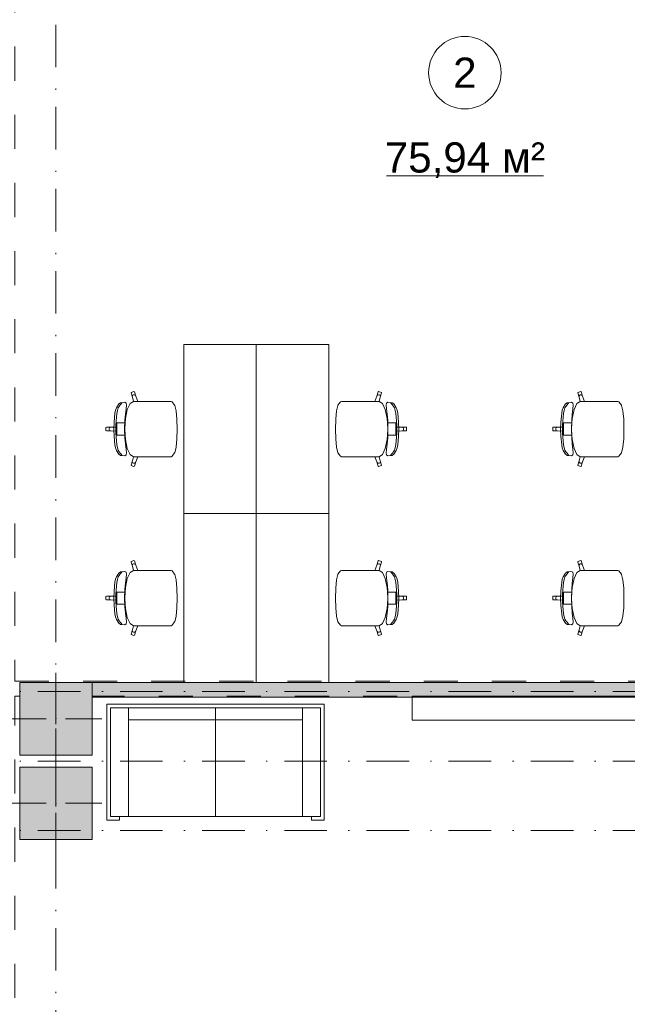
# Model space of a CAD drawing. Header units: millimetres. Extents: x 0 to 1184, y 0 to 836.
# Tile 8 of 241: x 83 to 133, y 339 to 421. Entities that reach past the tile are written whole.
import ezdxf
from ezdxf.xclip import XClip

# ---------------------------------------------------------------- set-up
doc = ezdxf.new("R2010")
doc.units = ezdxf.units.MM
doc.header["$MEASUREMENT"] = 0
doc.header["$XCLIPFRAME"] = 0
doc.linetypes.add('Штриховая', pattern=[5.644444, 2.822222, -2.822222])
doc.linetypes.add('Штрихпунктирная', pattern=[6.702778, 3.527778, -1.763889, 0, -1.411111])
for name, color, linetype in [('Интерьер - Мебель', 7, 'Continuous'), ('Интерьер - Фитостена', 7, 'Continuous'), ('Конструктив - ГКЛ', 7, 'Continuous'), ('Конструктив - Колонны', 7, 'Continuous'), ('Элемент Модели - Зона', 7, 'Continuous'), ('Элемент Модели - Оси', 7, 'Continuous')]:
    doc.layers.add(name, color=color, linetype=linetype)
doc.styles.add('СГЕНЕРИР_СТИЛЬ_3', font='txt')

# ---------------------------------------------------------------- blocks, each defined once
blk = doc.blocks.new('Чертеж_4_4', base_point=(-278.479, 89.564))
at = {"layer": 'Конструктив - ГКЛ', "linetype": 'Continuous', "lineweight": 0, "true_color": 0x000000}
blk.add_hatch(color=18, dxfattribs=at).paths.add_polyline_path([(89.021, 366.064), (89.021, 364.864), (168.471, 364.864), (168.471, 366.064)])
at = {"layer": 'Конструктив - Колонны', "linetype": 'Continuous', "lineweight": 0, "true_color": 0x000000}
for points in [[(83.021, 360.064), (89.021, 360.064), (89.021, 366.064), (83.021, 366.064)], [(83.021, 353.064), (89.021, 353.064), (89.021, 359.064), (83.021, 359.064)]]:
    blk.add_hatch(color=18, dxfattribs=at).paths.add_polyline_path(points)
at = {"layer": 'Интерьер - Мебель', "color": 7, "linetype": 'Continuous', "lineweight": 15}
for p, q in [((92.26, 390.089), (92.241, 390.051)), ((92.241, 390.051), (92.355, 389.697)), ((92.488, 390.164), (92.26, 390.089)), ((92.4, 389.859), (92.364, 389.812)), ((92.451, 389.887), (92.4, 389.859)), ((92.509, 389.894), (92.451, 389.887)), ((92.525, 390.145), (92.488, 390.164)), ((92.565, 389.878), (92.509, 389.894)), ((92.639, 389.791), (92.525, 390.145)), ((92.611, 389.842), (92.565, 389.878)), ((112.599, 389.791), (112.713, 390.145)), ((112.627, 389.842), (112.673, 389.878)), ((112.673, 389.878), (112.729, 389.894)), ((112.713, 390.145), (112.75, 390.164)), ((112.729, 389.894), (112.787, 389.887)), ((112.75, 390.164), (112.978, 390.089)), ((112.787, 389.887), (112.838, 389.859)), ((112.838, 389.859), (112.874, 389.812)), ((112.997, 390.051), (112.883, 389.697)), ((112.978, 390.089), (112.997, 390.051)), ((129.26, 390.089), (129.241, 390.051)), ((129.241, 390.051), (129.355, 389.697)), ((129.488, 390.164), (129.26, 390.089)), ((129.4, 389.859), (129.364, 389.812)), ((129.451, 389.887), (129.4, 389.859)), ((129.509, 389.894), (129.451, 389.887)), ((129.525, 390.145), (129.488, 390.164)), ((129.565, 389.878), (129.509, 389.894)), ((129.639, 389.791), (129.525, 390.145)), ((129.611, 389.842), (129.565, 389.878)), ((91.229, 389.14), (91.029, 388.829)), ((91.361, 389.245), (91.229, 389.14)), ((91.253, 388.944), (91.354, 389.061)), ((91.354, 389.061), (91.416, 389.152)), ((91.722, 389.278), (91.361, 389.245)), ((91.416, 389.152), (91.467, 389.214)), ((91.467, 389.214), (91.493, 389.252)), ((91.838, 389.211), (91.722, 389.278)), ((91.868, 389.039), (91.838, 389.211)), ((91.842, 388.749), (91.868, 389.039)), ((92.173, 389.182), (91.935, 388.685)), ((92.452, 389.356), (92.173, 389.182)), ((92.364, 389.812), (92.348, 389.756)), ((92.348, 389.756), (92.355, 389.697)), ((92.355, 389.697), (92.452, 389.356)), ((92.454, 389.357), (92.452, 389.356)), ((92.452, 389.356), (92.796, 389.357)), ((92.639, 389.791), (92.611, 389.842)), ((92.796, 389.357), (92.639, 389.791)), ((94.887, 389.357), (92.796, 389.357)), ((95.248, 389.357), (94.887, 389.357)), ((95.559, 389.357), (95.248, 389.357)), ((95.645, 389.311), (95.559, 389.357)), ((95.856, 389.043), (95.645, 389.311)), ((95.865, 389.022), (95.856, 389.043)), ((109.373, 389.022), (109.382, 389.043)), ((109.382, 389.043), (109.594, 389.311)), ((109.594, 389.311), (109.68, 389.357)), ((109.68, 389.357), (109.99, 389.357)), ((109.99, 389.357), (110.351, 389.357)), ((110.351, 389.357), (112.442, 389.357)), ((112.442, 389.357), (112.599, 389.791)), ((112.786, 389.356), (112.442, 389.357)), ((112.599, 389.791), (112.627, 389.842)), ((112.784, 389.357), (112.786, 389.356)), ((112.883, 389.697), (112.786, 389.356)), ((112.786, 389.356), (113.065, 389.182)), ((112.874, 389.812), (112.89, 389.756)), ((112.89, 389.756), (112.883, 389.697)), ((113.065, 389.182), (113.303, 388.685)), ((113.37, 389.039), (113.4, 389.211)), ((113.396, 388.749), (113.37, 389.039)), ((113.4, 389.211), (113.516, 389.278)), ((113.516, 389.278), (113.877, 389.245)), ((113.771, 389.214), (113.745, 389.252)), ((113.823, 389.152), (113.771, 389.214)), ((113.884, 389.061), (113.823, 389.152)), ((113.877, 389.245), (114.009, 389.14)), ((113.985, 388.944), (113.884, 389.061)), ((114.009, 389.14), (114.209, 388.829)), ((128.229, 389.14), (128.029, 388.829)), ((128.361, 389.245), (128.229, 389.14)), ((128.253, 388.944), (128.354, 389.061)), ((128.354, 389.061), (128.416, 389.152)), ((128.722, 389.278), (128.361, 389.245)), ((128.416, 389.152), (128.467, 389.214)), ((128.467, 389.214), (128.493, 389.252)), ((128.838, 389.211), (128.722, 389.278)), ((128.868, 389.039), (128.838, 389.211)), ((128.842, 388.749), (128.868, 389.039)), ((129.173, 389.182), (128.935, 388.685)), ((129.452, 389.356), (129.173, 389.182)), ((129.364, 389.812), (129.348, 389.756)), ((129.348, 389.756), (129.355, 389.697)), ((129.355, 389.697), (129.452, 389.356)), ((129.454, 389.357), (129.452, 389.356)), ((129.452, 389.356), (129.796, 389.357)), ((129.639, 389.791), (129.611, 389.842)), ((129.796, 389.357), (129.639, 389.791)), ((131.887, 389.357), (129.796, 389.357)), ((132.248, 389.357), (131.887, 389.357)), ((132.559, 389.357), (132.248, 389.357)), ((132.645, 389.311), (132.559, 389.357)), ((132.856, 389.043), (132.645, 389.311)), ((132.865, 389.022), (132.856, 389.043)), ((90.908, 388.371), (90.838, 387.639)), ((90.956, 388.63), (90.908, 388.371)), ((91.029, 388.829), (90.956, 388.63)), ((91.027, 388.049), (91.064, 388.349)), ((91.064, 388.349), (91.114, 388.609)), ((91.114, 388.609), (91.176, 388.812)), ((91.176, 388.812), (91.253, 388.944)), ((91.737, 387.787), (91.784, 388.296)), ((91.935, 388.685), (91.777, 387.941)), ((91.784, 388.296), (91.842, 388.749)), ((95.972, 388.563), (95.865, 389.022)), ((96.043, 387.875), (95.972, 388.563)), ((109.195, 387.875), (109.266, 388.563)), ((109.266, 388.563), (109.373, 389.022)), ((113.303, 388.685), (113.462, 387.941)), ((113.454, 388.296), (113.396, 388.749)), ((113.501, 387.787), (113.454, 388.296)), ((114.062, 388.812), (113.985, 388.944)), ((114.124, 388.609), (114.062, 388.812)), ((114.174, 388.349), (114.124, 388.609)), ((114.211, 388.049), (114.174, 388.349)), ((114.209, 388.829), (114.282, 388.63)), ((114.282, 388.63), (114.33, 388.371)), ((114.33, 388.371), (114.4, 387.639)), ((127.908, 388.371), (127.838, 387.639)), ((127.956, 388.63), (127.908, 388.371)), ((128.029, 388.829), (127.956, 388.63)), ((128.027, 388.049), (128.064, 388.349)), ((128.064, 388.349), (128.114, 388.609)), ((128.114, 388.609), (128.176, 388.812)), ((128.176, 388.812), (128.253, 388.944)), ((128.737, 387.787), (128.784, 388.296)), ((128.935, 388.685), (128.777, 387.941)), ((128.784, 388.296), (128.842, 388.749)), ((132.972, 388.563), (132.865, 389.022)), ((133.043, 387.875), (132.972, 388.563)), ((90.838, 387.639), (90.817, 387.064)), ((90.987, 387.391), (91.002, 387.725)), ((91.002, 387.725), (91.027, 388.049)), ((91.366, 387.567), (91.066, 387.567)), ((91.066, 387.567), (91.066, 387.233)), ((91.753, 387.567), (91.366, 387.567)), ((91.714, 387.064), (91.737, 387.787)), ((91.753, 387.567), (91.721, 387.064)), ((91.777, 387.941), (91.753, 387.567)), ((96.044, 387.864), (96.043, 387.875)), ((96.069, 387.064), (96.044, 387.864)), ((109.169, 387.064), (109.194, 387.864)), ((109.194, 387.864), (109.195, 387.875)), ((113.462, 387.941), (113.485, 387.567)), ((113.485, 387.567), (113.517, 387.064)), ((113.485, 387.567), (113.872, 387.567)), ((113.524, 387.064), (113.501, 387.787)), ((113.872, 387.567), (114.172, 387.567)), ((114.172, 387.567), (114.172, 387.233)), ((114.236, 387.725), (114.211, 388.049)), ((114.251, 387.391), (114.236, 387.725)), ((114.4, 387.639), (114.421, 387.064)), ((127.838, 387.639), (127.817, 387.064)), ((127.987, 387.391), (128.002, 387.725)), ((128.002, 387.725), (128.027, 388.049)), ((128.366, 387.567), (128.066, 387.567)), ((128.066, 387.567), (128.066, 387.233)), ((128.753, 387.567), (128.366, 387.567)), ((128.714, 387.064), (128.737, 387.787)), ((128.753, 387.567), (128.721, 387.064)), ((128.777, 387.941), (128.753, 387.567)), ((133.044, 387.864), (133.043, 387.875)), ((133.069, 387.064), (133.044, 387.864)), ((90.199, 387.215), (90.169, 387.185)), ((90.169, 387.185), (90.169, 387.064)), ((90.169, 386.943), (90.169, 387.064)), ((90.199, 386.913), (90.169, 386.943)), ((90.568, 387.215), (90.199, 387.215)), ((90.568, 386.913), (90.199, 386.913)), ((90.43, 387.122), (90.418, 387.064)), ((90.43, 387.006), (90.418, 387.064)), ((90.462, 387.171), (90.43, 387.122)), ((90.462, 386.957), (90.43, 387.006)), ((90.511, 387.204), (90.462, 387.171)), ((90.511, 386.925), (90.462, 386.957)), ((90.568, 387.215), (90.511, 387.204)), ((90.568, 386.913), (90.511, 386.925)), ((91.066, 387.233), (90.568, 387.215)), ((91.066, 386.895), (90.568, 386.913)), ((90.838, 386.489), (90.817, 387.064)), ((90.983, 387.064), (90.987, 387.391)), ((90.983, 387.064), (90.987, 386.737)), ((90.987, 386.737), (91.002, 386.403)), ((91.066, 387.233), (91.066, 387.064)), ((91.066, 386.895), (91.066, 387.064)), ((91.066, 386.561), (91.066, 386.895)), ((91.714, 387.064), (91.737, 386.341)), ((91.753, 386.561), (91.721, 387.064)), ((96.069, 387.064), (96.044, 386.264)), ((109.169, 387.064), (109.194, 386.264)), ((113.485, 386.561), (113.517, 387.064)), ((113.524, 387.064), (113.501, 386.341)), ((114.172, 387.233), (114.172, 387.064)), ((114.172, 387.233), (114.67, 387.215)), ((114.172, 386.895), (114.172, 387.064)), ((114.172, 386.895), (114.67, 386.913)), ((114.172, 386.561), (114.172, 386.895)), ((114.251, 386.737), (114.236, 386.403)), ((114.255, 387.064), (114.251, 387.391)), ((114.255, 387.064), (114.251, 386.737)), ((114.4, 386.489), (114.421, 387.064)), ((114.67, 387.215), (114.727, 387.204)), ((114.67, 387.215), (115.039, 387.215)), ((114.67, 386.913), (114.727, 386.925)), ((114.67, 386.913), (115.039, 386.913)), ((114.727, 387.204), (114.776, 387.171)), ((114.727, 386.925), (114.776, 386.957)), ((114.776, 387.171), (114.808, 387.122)), ((114.776, 386.957), (114.808, 387.006)), ((114.808, 387.122), (114.82, 387.064)), ((114.808, 387.006), (114.82, 387.064)), ((115.039, 387.215), (115.069, 387.185)), ((115.039, 386.913), (115.069, 386.943)), ((115.069, 387.185), (115.069, 387.064)), ((115.069, 386.943), (115.069, 387.064)), ((127.199, 387.215), (127.169, 387.185)), ((127.169, 387.185), (127.169, 387.064)), ((127.169, 386.943), (127.169, 387.064)), ((127.199, 386.913), (127.169, 386.943)), ((127.568, 387.215), (127.199, 387.215)), ((127.568, 386.913), (127.199, 386.913)), ((127.43, 387.122), (127.418, 387.064)), ((127.43, 387.006), (127.418, 387.064)), ((127.462, 387.171), (127.43, 387.122)), ((127.462, 386.957), (127.43, 387.006)), ((127.511, 387.204), (127.462, 387.171)), ((127.511, 386.925), (127.462, 386.957)), ((127.568, 387.215), (127.511, 387.204)), ((127.568, 386.913), (127.511, 386.925)), ((128.066, 387.233), (127.568, 387.215)), ((128.066, 386.895), (127.568, 386.913)), ((127.838, 386.489), (127.817, 387.064)), ((127.983, 387.064), (127.987, 387.391)), ((127.983, 387.064), (127.987, 386.737)), ((127.987, 386.737), (128.002, 386.403)), ((128.066, 387.233), (128.066, 387.064)), ((128.066, 386.895), (128.066, 387.064)), ((128.066, 386.561), (128.066, 386.895)), ((128.714, 387.064), (128.737, 386.341)), ((128.753, 386.561), (128.721, 387.064)), ((133.069, 387.064), (133.044, 386.264)), ((90.908, 385.757), (90.838, 386.489)), ((91.002, 386.403), (91.027, 386.079)), ((91.027, 386.079), (91.064, 385.779)), ((91.064, 385.779), (91.114, 385.519)), ((91.366, 386.561), (91.066, 386.561)), ((91.753, 386.561), (91.366, 386.561)), ((91.737, 386.341), (91.784, 385.832)), ((91.777, 386.187), (91.753, 386.561)), ((91.935, 385.443), (91.777, 386.187)), ((91.784, 385.832), (91.842, 385.379)), ((96.043, 386.253), (95.972, 385.566)), ((96.044, 386.264), (96.043, 386.253)), ((109.194, 386.264), (109.195, 386.253)), ((109.195, 386.253), (109.266, 385.566)), ((113.303, 385.443), (113.462, 386.187)), ((113.454, 385.832), (113.396, 385.379)), ((113.501, 386.341), (113.454, 385.832)), ((113.462, 386.187), (113.485, 386.561)), ((113.485, 386.561), (113.872, 386.561)), ((113.872, 386.561), (114.172, 386.561)), ((114.174, 385.779), (114.124, 385.519)), ((114.211, 386.079), (114.174, 385.779)), ((114.236, 386.403), (114.211, 386.079)), ((114.33, 385.757), (114.4, 386.489)), ((127.908, 385.757), (127.838, 386.489)), ((128.002, 386.403), (128.027, 386.079)), ((128.027, 386.079), (128.064, 385.779)), ((128.064, 385.779), (128.114, 385.519)), ((128.366, 386.561), (128.066, 386.561)), ((128.753, 386.561), (128.366, 386.561)), ((128.737, 386.341), (128.784, 385.832)), ((128.777, 386.187), (128.753, 386.561)), ((128.935, 385.443), (128.777, 386.187)), ((128.784, 385.832), (128.842, 385.379)), ((133.043, 386.253), (132.972, 385.566)), ((133.044, 386.264), (133.043, 386.253)), ((90.956, 385.498), (90.908, 385.757)), ((91.029, 385.299), (90.956, 385.498)), ((91.229, 384.988), (91.029, 385.299)), ((91.114, 385.519), (91.176, 385.316)), ((91.176, 385.316), (91.253, 385.184)), ((91.361, 384.883), (91.229, 384.988)), ((91.253, 385.184), (91.354, 385.067)), ((91.354, 385.067), (91.416, 384.976)), ((91.416, 384.976), (91.467, 384.914)), ((91.868, 385.09), (91.838, 384.917)), ((91.842, 385.379), (91.868, 385.09)), ((92.173, 384.946), (91.935, 385.443)), ((95.856, 385.085), (95.645, 384.817)), ((95.865, 385.106), (95.856, 385.085)), ((95.972, 385.566), (95.865, 385.106)), ((109.266, 385.566), (109.373, 385.106)), ((109.373, 385.106), (109.382, 385.085)), ((109.382, 385.085), (109.594, 384.817)), ((113.065, 384.946), (113.303, 385.443)), ((113.396, 385.379), (113.37, 385.09)), ((113.37, 385.09), (113.4, 384.917)), ((113.823, 384.976), (113.771, 384.914)), ((113.884, 385.067), (113.823, 384.976)), ((113.877, 384.883), (114.009, 384.988)), ((113.985, 385.184), (113.884, 385.067)), ((114.062, 385.316), (113.985, 385.184)), ((114.009, 384.988), (114.209, 385.299)), ((114.124, 385.519), (114.062, 385.316)), ((114.209, 385.299), (114.282, 385.498)), ((114.282, 385.498), (114.33, 385.757)), ((127.956, 385.498), (127.908, 385.757)), ((128.029, 385.299), (127.956, 385.498)), ((128.229, 384.988), (128.029, 385.299)), ((128.114, 385.519), (128.176, 385.316)), ((128.176, 385.316), (128.253, 385.184)), ((128.361, 384.883), (128.229, 384.988)), ((128.253, 385.184), (128.354, 385.067)), ((128.354, 385.067), (128.416, 384.976)), ((128.416, 384.976), (128.467, 384.914)), ((128.868, 385.09), (128.838, 384.917)), ((128.842, 385.379), (128.868, 385.09)), ((129.173, 384.946), (128.935, 385.443)), ((132.856, 385.085), (132.645, 384.817)), ((132.865, 385.106), (132.856, 385.085)), ((132.972, 385.566), (132.865, 385.106)), ((91.722, 384.85), (91.361, 384.883)), ((91.467, 384.914), (91.493, 384.876)), ((91.838, 384.917), (91.722, 384.85)), ((92.452, 384.773), (92.173, 384.946)), ((92.241, 384.077), (92.355, 384.431)), ((92.348, 384.372), (92.355, 384.431)), ((92.364, 384.316), (92.348, 384.372)), ((92.355, 384.431), (92.452, 384.773)), ((92.4, 384.269), (92.364, 384.316)), ((92.451, 384.241), (92.4, 384.269)), ((92.509, 384.234), (92.451, 384.241)), ((92.454, 384.771), (92.452, 384.773)), ((92.452, 384.773), (92.796, 384.771)), ((92.565, 384.25), (92.509, 384.234)), ((92.639, 384.338), (92.525, 383.983)), ((92.611, 384.286), (92.565, 384.25)), ((92.639, 384.338), (92.611, 384.286)), ((92.796, 384.771), (92.639, 384.338)), ((94.887, 384.771), (92.796, 384.771)), ((95.248, 384.771), (94.887, 384.771)), ((95.559, 384.771), (95.248, 384.771)), ((95.645, 384.817), (95.559, 384.771)), ((109.594, 384.817), (109.68, 384.771)), ((109.68, 384.771), (109.99, 384.771)), ((109.99, 384.771), (110.351, 384.771)), ((110.351, 384.771), (112.442, 384.771)), ((112.786, 384.773), (112.442, 384.771)), ((112.442, 384.771), (112.599, 384.338)), ((112.599, 384.338), (112.627, 384.286)), ((112.599, 384.338), (112.713, 383.983)), ((112.627, 384.286), (112.673, 384.25)), ((112.673, 384.25), (112.729, 384.234)), ((112.729, 384.234), (112.787, 384.241)), ((112.784, 384.771), (112.786, 384.773)), ((112.786, 384.773), (113.065, 384.946)), ((112.883, 384.431), (112.786, 384.773)), ((112.787, 384.241), (112.838, 384.269)), ((112.838, 384.269), (112.874, 384.316)), ((112.874, 384.316), (112.89, 384.372)), ((112.89, 384.372), (112.883, 384.431)), ((112.997, 384.077), (112.883, 384.431)), ((113.4, 384.917), (113.516, 384.85)), ((113.516, 384.85), (113.877, 384.883)), ((113.771, 384.914), (113.745, 384.876)), ((128.722, 384.85), (128.361, 384.883)), ((128.467, 384.914), (128.493, 384.876)), ((128.838, 384.917), (128.722, 384.85)), ((129.452, 384.773), (129.173, 384.946)), ((129.241, 384.077), (129.355, 384.431)), ((129.348, 384.372), (129.355, 384.431)), ((129.364, 384.316), (129.348, 384.372)), ((129.355, 384.431), (129.452, 384.773)), ((129.4, 384.269), (129.364, 384.316)), ((129.451, 384.241), (129.4, 384.269)), ((129.509, 384.234), (129.451, 384.241)), ((129.454, 384.771), (129.452, 384.773)), ((129.452, 384.773), (129.796, 384.771)), ((129.565, 384.25), (129.509, 384.234)), ((129.639, 384.338), (129.525, 383.983)), ((129.611, 384.286), (129.565, 384.25)), ((129.639, 384.338), (129.611, 384.286)), ((129.796, 384.771), (129.639, 384.338)), ((131.887, 384.771), (129.796, 384.771)), ((132.248, 384.771), (131.887, 384.771)), ((132.559, 384.771), (132.248, 384.771)), ((132.645, 384.817), (132.559, 384.771)), ((92.26, 384.039), (92.241, 384.077)), ((92.488, 383.964), (92.26, 384.039)), ((92.525, 383.983), (92.488, 383.964)), ((112.713, 383.983), (112.75, 383.964)), ((112.75, 383.964), (112.978, 384.039)), ((112.978, 384.039), (112.997, 384.077)), ((129.26, 384.039), (129.241, 384.077)), ((129.488, 383.964), (129.26, 384.039)), ((129.525, 383.983), (129.488, 383.964)), ((92.26, 376.089), (92.241, 376.051)), ((92.241, 376.051), (92.355, 375.697)), ((92.488, 376.164), (92.26, 376.089)), ((92.525, 376.145), (92.488, 376.164)), ((92.639, 375.791), (92.525, 376.145)), ((112.599, 375.791), (112.713, 376.145)), ((112.713, 376.145), (112.75, 376.164)), ((112.75, 376.164), (112.978, 376.089)), ((112.997, 376.051), (112.883, 375.697)), ((112.978, 376.089), (112.997, 376.051)), ((129.26, 376.089), (129.241, 376.051)), ((129.241, 376.051), (129.355, 375.697)), ((129.488, 376.164), (129.26, 376.089)), ((129.525, 376.145), (129.488, 376.164)), ((129.639, 375.791), (129.525, 376.145)), ((91.361, 375.245), (91.229, 375.14)), ((91.722, 375.278), (91.361, 375.245)), ((91.416, 375.152), (91.467, 375.214)), ((91.467, 375.214), (91.493, 375.252)), ((91.838, 375.211), (91.722, 375.278)), ((91.868, 375.039), (91.838, 375.211)), ((92.173, 375.182), (91.935, 374.685)), ((92.452, 375.356), (92.173, 375.182)), ((92.364, 375.812), (92.348, 375.756)), ((92.348, 375.756), (92.355, 375.697)), ((92.355, 375.697), (92.452, 375.356)), ((92.4, 375.859), (92.364, 375.812)), ((92.451, 375.887), (92.4, 375.859)), ((92.509, 375.894), (92.451, 375.887)), ((92.454, 375.357), (92.452, 375.356)), ((92.452, 375.356), (92.796, 375.357)), ((92.565, 375.878), (92.509, 375.894)), ((92.611, 375.842), (92.565, 375.878)), ((92.639, 375.791), (92.611, 375.842)), ((92.796, 375.357), (92.639, 375.791)), ((94.887, 375.357), (92.796, 375.357)), ((95.248, 375.357), (94.887, 375.357)), ((95.559, 375.357), (95.248, 375.357)), ((95.645, 375.311), (95.559, 375.357)), ((95.856, 375.043), (95.645, 375.311)), ((109.382, 375.043), (109.594, 375.311)), ((109.594, 375.311), (109.68, 375.357)), ((109.68, 375.357), (109.99, 375.357)), ((109.99, 375.357), (110.351, 375.357)), ((110.351, 375.357), (112.442, 375.357)), ((112.442, 375.357), (112.599, 375.791)), ((112.786, 375.356), (112.442, 375.357)), ((112.599, 375.791), (112.627, 375.842)), ((112.627, 375.842), (112.673, 375.878)), ((112.673, 375.878), (112.729, 375.894)), ((112.729, 375.894), (112.787, 375.887)), ((112.784, 375.357), (112.786, 375.356)), ((112.883, 375.697), (112.786, 375.356)), ((112.786, 375.356), (113.065, 375.182)), ((112.787, 375.887), (112.838, 375.859)), ((112.838, 375.859), (112.874, 375.812)), ((112.874, 375.812), (112.89, 375.756)), ((112.89, 375.756), (112.883, 375.697)), ((113.065, 375.182), (113.303, 374.685)), ((113.37, 375.039), (113.4, 375.211)), ((113.4, 375.211), (113.516, 375.278)), ((113.516, 375.278), (113.877, 375.245)), ((113.771, 375.214), (113.745, 375.252)), ((113.823, 375.152), (113.771, 375.214)), ((113.877, 375.245), (114.009, 375.14)), ((128.361, 375.245), (128.229, 375.14)), ((128.722, 375.278), (128.361, 375.245)), ((128.416, 375.152), (128.467, 375.214)), ((128.467, 375.214), (128.493, 375.252)), ((128.838, 375.211), (128.722, 375.278)), ((128.868, 375.039), (128.838, 375.211)), ((129.173, 375.182), (128.935, 374.685)), ((129.452, 375.356), (129.173, 375.182)), ((129.364, 375.812), (129.348, 375.756)), ((129.348, 375.756), (129.355, 375.697)), ((129.355, 375.697), (129.452, 375.356)), ((129.4, 375.859), (129.364, 375.812)), ((129.451, 375.887), (129.4, 375.859)), ((129.509, 375.894), (129.451, 375.887)), ((129.454, 375.357), (129.452, 375.356)), ((129.452, 375.356), (129.796, 375.357)), ((129.565, 375.878), (129.509, 375.894)), ((129.611, 375.842), (129.565, 375.878)), ((129.639, 375.791), (129.611, 375.842)), ((129.796, 375.357), (129.639, 375.791)), ((131.887, 375.357), (129.796, 375.357)), ((132.248, 375.357), (131.887, 375.357)), ((132.559, 375.357), (132.248, 375.357)), ((132.645, 375.311), (132.559, 375.357)), ((132.856, 375.043), (132.645, 375.311)), ((90.908, 374.371), (90.838, 373.639)), ((90.956, 374.63), (90.908, 374.371)), ((91.029, 374.829), (90.956, 374.63)), ((91.229, 375.14), (91.029, 374.829)), ((91.064, 374.349), (91.114, 374.609)), ((91.114, 374.609), (91.176, 374.812)), ((91.176, 374.812), (91.253, 374.944)), ((91.253, 374.944), (91.354, 375.061)), ((91.354, 375.061), (91.416, 375.152)), ((91.935, 374.685), (91.777, 373.941)), ((91.784, 374.296), (91.842, 374.749)), ((91.842, 374.749), (91.868, 375.039)), ((95.865, 375.022), (95.856, 375.043)), ((95.972, 374.563), (95.865, 375.022)), ((96.043, 373.875), (95.972, 374.563)), ((109.195, 373.875), (109.266, 374.563)), ((109.266, 374.563), (109.373, 375.022)), ((109.373, 375.022), (109.382, 375.043)), ((113.303, 374.685), (113.462, 373.941)), ((113.396, 374.749), (113.37, 375.039)), ((113.454, 374.296), (113.396, 374.749)), ((113.884, 375.061), (113.823, 375.152)), ((113.985, 374.944), (113.884, 375.061)), ((114.062, 374.812), (113.985, 374.944)), ((114.009, 375.14), (114.209, 374.829)), ((114.124, 374.609), (114.062, 374.812)), ((114.174, 374.349), (114.124, 374.609)), ((114.209, 374.829), (114.282, 374.63)), ((114.282, 374.63), (114.33, 374.371)), ((114.33, 374.371), (114.4, 373.639)), ((127.908, 374.371), (127.838, 373.639)), ((127.956, 374.63), (127.908, 374.371)), ((128.029, 374.829), (127.956, 374.63)), ((128.229, 375.14), (128.029, 374.829)), ((128.064, 374.349), (128.114, 374.609)), ((128.114, 374.609), (128.176, 374.812)), ((128.176, 374.812), (128.253, 374.944)), ((128.253, 374.944), (128.354, 375.061)), ((128.354, 375.061), (128.416, 375.152)), ((128.935, 374.685), (128.777, 373.941)), ((128.784, 374.296), (128.842, 374.749)), ((128.842, 374.749), (128.868, 375.039)), ((132.865, 375.022), (132.856, 375.043)), ((132.972, 374.563), (132.865, 375.022)), ((133.043, 373.875), (132.972, 374.563)), ((90.838, 373.639), (90.817, 373.064)), ((90.987, 373.391), (91.002, 373.725)), ((91.002, 373.725), (91.027, 374.049)), ((91.027, 374.049), (91.064, 374.349)), ((91.366, 373.567), (91.066, 373.567)), ((91.066, 373.567), (91.066, 373.233)), ((91.753, 373.567), (91.366, 373.567)), ((91.714, 373.064), (91.737, 373.787)), ((91.753, 373.567), (91.721, 373.064)), ((91.737, 373.787), (91.784, 374.296)), ((91.777, 373.941), (91.753, 373.567)), ((96.044, 373.864), (96.043, 373.875)), ((96.069, 373.064), (96.044, 373.864)), ((109.169, 373.064), (109.194, 373.864)), ((109.194, 373.864), (109.195, 373.875)), ((113.501, 373.787), (113.454, 374.296)), ((113.462, 373.941), (113.485, 373.567)), ((113.485, 373.567), (113.517, 373.064)), ((113.485, 373.567), (113.872, 373.567)), ((113.524, 373.064), (113.501, 373.787)), ((113.872, 373.567), (114.172, 373.567)), ((114.172, 373.567), (114.172, 373.233)), ((114.211, 374.049), (114.174, 374.349)), ((114.236, 373.725), (114.211, 374.049)), ((114.251, 373.391), (114.236, 373.725)), ((114.4, 373.639), (114.421, 373.064)), ((127.838, 373.639), (127.817, 373.064)), ((127.987, 373.391), (128.002, 373.725)), ((128.002, 373.725), (128.027, 374.049)), ((128.027, 374.049), (128.064, 374.349)), ((128.366, 373.567), (128.066, 373.567)), ((128.066, 373.567), (128.066, 373.233)), ((128.753, 373.567), (128.366, 373.567)), ((128.714, 373.064), (128.737, 373.787)), ((128.753, 373.567), (128.721, 373.064)), ((128.737, 373.787), (128.784, 374.296)), ((128.777, 373.941), (128.753, 373.567)), ((133.044, 373.864), (133.043, 373.875)), ((133.069, 373.064), (133.044, 373.864)), ((90.199, 373.215), (90.169, 373.185)), ((90.169, 373.185), (90.169, 373.064)), ((90.169, 372.943), (90.169, 373.064)), ((90.199, 372.913), (90.169, 372.943)), ((90.568, 373.215), (90.199, 373.215)), ((90.568, 372.913), (90.199, 372.913)), ((90.43, 373.122), (90.418, 373.064)), ((90.43, 373.006), (90.418, 373.064)), ((90.462, 373.171), (90.43, 373.122)), ((90.462, 372.957), (90.43, 373.006)), ((90.511, 373.204), (90.462, 373.171)), ((90.511, 372.925), (90.462, 372.957)), ((90.568, 373.215), (90.511, 373.204)), ((90.568, 372.913), (90.511, 372.925)), ((91.066, 373.233), (90.568, 373.215)), ((91.066, 372.895), (90.568, 372.913)), ((90.838, 372.489), (90.817, 373.064)), ((90.983, 373.064), (90.987, 373.391)), ((90.983, 373.064), (90.987, 372.737)), ((90.987, 372.737), (91.002, 372.403)), ((91.066, 373.233), (91.066, 373.064)), ((91.066, 372.895), (91.066, 373.064)), ((91.066, 372.561), (91.066, 372.895)), ((91.714, 373.064), (91.737, 372.341)), ((91.753, 372.561), (91.721, 373.064)), ((96.069, 373.064), (96.044, 372.264)), ((109.169, 373.064), (109.194, 372.264)), ((113.485, 372.561), (113.517, 373.064)), ((113.524, 373.064), (113.501, 372.341)), ((114.172, 373.233), (114.172, 373.064)), ((114.172, 373.233), (114.67, 373.215)), ((114.172, 372.895), (114.172, 373.064)), ((114.172, 372.895), (114.67, 372.913)), ((114.172, 372.561), (114.172, 372.895)), ((114.251, 372.737), (114.236, 372.403)), ((114.255, 373.064), (114.251, 373.391)), ((114.255, 373.064), (114.251, 372.737)), ((114.4, 372.489), (114.421, 373.064)), ((114.67, 373.215), (114.727, 373.204)), ((114.67, 373.215), (115.039, 373.215)), ((114.67, 372.913), (114.727, 372.925)), ((114.67, 372.913), (115.039, 372.913)), ((114.727, 373.204), (114.776, 373.171)), ((114.727, 372.925), (114.776, 372.957)), ((114.776, 373.171), (114.808, 373.122)), ((114.776, 372.957), (114.808, 373.006)), ((114.808, 373.122), (114.82, 373.064)), ((114.808, 373.006), (114.82, 373.064)), ((115.039, 373.215), (115.069, 373.185)), ((115.039, 372.913), (115.069, 372.943)), ((115.069, 373.185), (115.069, 373.064)), ((115.069, 372.943), (115.069, 373.064)), ((127.199, 373.215), (127.169, 373.185)), ((127.169, 373.185), (127.169, 373.064)), ((127.169, 372.943), (127.169, 373.064)), ((127.199, 372.913), (127.169, 372.943)), ((127.568, 373.215), (127.199, 373.215)), ((127.568, 372.913), (127.199, 372.913)), ((127.43, 373.122), (127.418, 373.064)), ((127.43, 373.006), (127.418, 373.064)), ((127.462, 373.171), (127.43, 373.122)), ((127.462, 372.957), (127.43, 373.006)), ((127.511, 373.204), (127.462, 373.171)), ((127.511, 372.925), (127.462, 372.957)), ((127.568, 373.215), (127.511, 373.204)), ((127.568, 372.913), (127.511, 372.925)), ((128.066, 373.233), (127.568, 373.215)), ((128.066, 372.895), (127.568, 372.913)), ((127.838, 372.489), (127.817, 373.064)), ((127.983, 373.064), (127.987, 373.391)), ((127.983, 373.064), (127.987, 372.737)), ((127.987, 372.737), (128.002, 372.403)), ((128.066, 373.233), (128.066, 373.064)), ((128.066, 372.895), (128.066, 373.064)), ((128.066, 372.561), (128.066, 372.895)), ((128.714, 373.064), (128.737, 372.341)), ((128.753, 372.561), (128.721, 373.064)), ((133.069, 373.064), (133.044, 372.264)), ((90.908, 371.757), (90.838, 372.489)), ((91.002, 372.403), (91.027, 372.079)), ((91.027, 372.079), (91.064, 371.779)), ((91.366, 372.561), (91.066, 372.561)), ((91.753, 372.561), (91.366, 372.561)), ((91.737, 372.341), (91.784, 371.832)), ((91.777, 372.187), (91.753, 372.561)), ((91.935, 371.443), (91.777, 372.187)), ((96.043, 372.253), (95.972, 371.566)), ((96.044, 372.264), (96.043, 372.253)), ((109.194, 372.264), (109.195, 372.253)), ((109.195, 372.253), (109.266, 371.566)), ((113.303, 371.443), (113.462, 372.187)), ((113.501, 372.341), (113.454, 371.832)), ((113.462, 372.187), (113.485, 372.561)), ((113.485, 372.561), (113.872, 372.561)), ((113.872, 372.561), (114.172, 372.561)), ((114.211, 372.079), (114.174, 371.779)), ((114.236, 372.403), (114.211, 372.079)), ((114.33, 371.757), (114.4, 372.489)), ((127.908, 371.757), (127.838, 372.489)), ((128.002, 372.403), (128.027, 372.079)), ((128.027, 372.079), (128.064, 371.779)), ((128.366, 372.561), (128.066, 372.561)), ((128.753, 372.561), (128.366, 372.561)), ((128.737, 372.341), (128.784, 371.832)), ((128.777, 372.187), (128.753, 372.561)), ((128.935, 371.443), (128.777, 372.187)), ((133.043, 372.253), (132.972, 371.566)), ((133.044, 372.264), (133.043, 372.253)), ((90.956, 371.498), (90.908, 371.757)), ((91.029, 371.299), (90.956, 371.498)), ((91.229, 370.988), (91.029, 371.299)), ((91.064, 371.779), (91.114, 371.519)), ((91.114, 371.519), (91.176, 371.316)), ((91.176, 371.316), (91.253, 371.184)), ((91.253, 371.184), (91.354, 371.067)), ((91.784, 371.832), (91.842, 371.379)), ((91.842, 371.379), (91.868, 371.09)), ((92.173, 370.946), (91.935, 371.443)), ((95.865, 371.106), (95.856, 371.085)), ((95.972, 371.566), (95.865, 371.106)), ((109.266, 371.566), (109.373, 371.106)), ((109.373, 371.106), (109.382, 371.085)), ((113.065, 370.946), (113.303, 371.443)), ((113.396, 371.379), (113.37, 371.09)), ((113.454, 371.832), (113.396, 371.379)), ((113.985, 371.184), (113.884, 371.067)), ((114.062, 371.316), (113.985, 371.184)), ((114.009, 370.988), (114.209, 371.299)), ((114.124, 371.519), (114.062, 371.316)), ((114.174, 371.779), (114.124, 371.519)), ((114.209, 371.299), (114.282, 371.498)), ((114.282, 371.498), (114.33, 371.757)), ((127.956, 371.498), (127.908, 371.757)), ((128.029, 371.299), (127.956, 371.498)), ((128.229, 370.988), (128.029, 371.299)), ((128.064, 371.779), (128.114, 371.519)), ((128.114, 371.519), (128.176, 371.316)), ((128.176, 371.316), (128.253, 371.184)), ((128.253, 371.184), (128.354, 371.067)), ((128.784, 371.832), (128.842, 371.379)), ((128.842, 371.379), (128.868, 371.09)), ((129.173, 370.946), (128.935, 371.443)), ((132.865, 371.106), (132.856, 371.085)), ((132.972, 371.566), (132.865, 371.106)), ((91.361, 370.883), (91.229, 370.988)), ((91.354, 371.067), (91.416, 370.976)), ((91.722, 370.85), (91.361, 370.883)), ((91.416, 370.976), (91.467, 370.914)), ((91.467, 370.914), (91.493, 370.876)), ((91.838, 370.917), (91.722, 370.85)), ((91.868, 371.09), (91.838, 370.917)), ((92.452, 370.773), (92.173, 370.946)), ((92.241, 370.077), (92.355, 370.431)), ((92.348, 370.372), (92.355, 370.431)), ((92.364, 370.316), (92.348, 370.372)), ((92.355, 370.431), (92.452, 370.773)), ((92.4, 370.269), (92.364, 370.316)), ((92.454, 370.771), (92.452, 370.773)), ((92.452, 370.773), (92.796, 370.771)), ((92.639, 370.338), (92.525, 369.983)), ((92.611, 370.286), (92.565, 370.25)), ((92.639, 370.338), (92.611, 370.286)), ((92.796, 370.771), (92.639, 370.338)), ((94.887, 370.771), (92.796, 370.771)), ((95.248, 370.771), (94.887, 370.771)), ((95.559, 370.771), (95.248, 370.771)), ((95.645, 370.817), (95.559, 370.771)), ((95.856, 371.085), (95.645, 370.817)), ((109.382, 371.085), (109.594, 370.817)), ((109.594, 370.817), (109.68, 370.771)), ((109.68, 370.771), (109.99, 370.771)), ((109.99, 370.771), (110.351, 370.771)), ((110.351, 370.771), (112.442, 370.771)), ((112.786, 370.773), (112.442, 370.771)), ((112.442, 370.771), (112.599, 370.338)), ((112.599, 370.338), (112.627, 370.286)), ((112.599, 370.338), (112.713, 369.983)), ((112.627, 370.286), (112.673, 370.25)), ((112.784, 370.771), (112.786, 370.773)), ((112.786, 370.773), (113.065, 370.946)), ((112.883, 370.431), (112.786, 370.773)), ((112.838, 370.269), (112.874, 370.316)), ((112.874, 370.316), (112.89, 370.372)), ((112.89, 370.372), (112.883, 370.431)), ((112.997, 370.077), (112.883, 370.431)), ((113.37, 371.09), (113.4, 370.917)), ((113.4, 370.917), (113.516, 370.85)), ((113.516, 370.85), (113.877, 370.883)), ((113.771, 370.914), (113.745, 370.876)), ((113.823, 370.976), (113.771, 370.914)), ((113.884, 371.067), (113.823, 370.976)), ((113.877, 370.883), (114.009, 370.988)), ((128.361, 370.883), (128.229, 370.988)), ((128.354, 371.067), (128.416, 370.976)), ((128.722, 370.85), (128.361, 370.883)), ((128.416, 370.976), (128.467, 370.914)), ((128.467, 370.914), (128.493, 370.876)), ((128.838, 370.917), (128.722, 370.85)), ((128.868, 371.09), (128.838, 370.917)), ((129.452, 370.773), (129.173, 370.946)), ((129.241, 370.077), (129.355, 370.431)), ((129.348, 370.372), (129.355, 370.431)), ((129.364, 370.316), (129.348, 370.372)), ((129.355, 370.431), (129.452, 370.773)), ((129.4, 370.269), (129.364, 370.316)), ((129.454, 370.771), (129.452, 370.773)), ((129.452, 370.773), (129.796, 370.771)), ((129.639, 370.338), (129.525, 369.983)), ((129.611, 370.286), (129.565, 370.25)), ((129.639, 370.338), (129.611, 370.286)), ((129.796, 370.771), (129.639, 370.338)), ((131.887, 370.771), (129.796, 370.771)), ((132.248, 370.771), (131.887, 370.771)), ((132.559, 370.771), (132.248, 370.771)), ((132.645, 370.817), (132.559, 370.771)), ((132.856, 371.085), (132.645, 370.817)), ((92.26, 370.039), (92.241, 370.077)), ((92.488, 369.964), (92.26, 370.039)), ((92.451, 370.241), (92.4, 370.269)), ((92.509, 370.234), (92.451, 370.241)), ((92.525, 369.983), (92.488, 369.964)), ((92.565, 370.25), (92.509, 370.234)), ((112.673, 370.25), (112.729, 370.234)), ((112.713, 369.983), (112.75, 369.964)), ((112.729, 370.234), (112.787, 370.241)), ((112.75, 369.964), (112.978, 370.039)), ((112.787, 370.241), (112.838, 370.269)), ((112.978, 370.039), (112.997, 370.077)), ((129.26, 370.039), (129.241, 370.077)), ((129.488, 369.964), (129.26, 370.039)), ((129.451, 370.241), (129.4, 370.269)), ((129.509, 370.234), (129.451, 370.241)), ((129.525, 369.983), (129.488, 369.964)), ((129.565, 370.25), (129.509, 370.234)), ((108.24, 364.268), (90.24, 364.268)), ((90.24, 354.668), (90.24, 364.268)), ((90.54, 354.968), (90.54, 363.968)), ((90.54, 363.968), (107.94, 363.968)), ((92.04, 354.968), (92.04, 363.968)), ((99.24, 354.968), (99.24, 363.968)), ((106.44, 354.968), (106.44, 363.968)), ((107.94, 363.968), (107.94, 354.968)), ((108.24, 354.668), (108.24, 364.268)), ((106.44, 362.968), (92.04, 362.968)), ((107.94, 354.968), (90.54, 354.968)), ((91.29, 354.668), (91.29, 354.968)), ((107.19, 354.668), (107.19, 354.968)), ((90.24, 354.668), (91.29, 354.668)), ((108.24, 354.668), (107.19, 354.668))]:
    blk.add_line(p, q, dxfattribs=at)
at = {"layer": 'Интерьер - Мебель', "color": 7, "linetype": 'Continuous', "lineweight": 15, "flags": 128}
for points in [[(102.619, 380.064), (102.619, 394.064), (96.619, 394.064), (96.619, 380.064)], [(102.619, 380.064), (102.619, 394.064), (108.619, 394.064), (108.619, 380.064)], [(102.619, 366.064), (102.619, 380.064), (96.619, 380.064), (96.619, 366.064)], [(102.619, 366.064), (102.619, 380.064), (108.619, 380.064), (108.619, 366.064)]]:
    blk.add_lwpolyline(points, close=True, dxfattribs=at)
at = {"layer": 'Интерьер - Фитостена', "color": 7, "linetype": 'Continuous', "lineweight": 15, "flags": 128}
blk.add_lwpolyline([(115.521, 364.939), (142.021, 364.939), (142.021, 362.939), (115.521, 362.939)], close=True, dxfattribs=at)
at = {"layer": 'Конструктив - ГКЛ', "color": 251, "linetype": 'Continuous', "lineweight": 15, "true_color": 0x575757, "flags": 128}
for points in [[(168.471, 366.064), (89.021, 366.064)], [(89.021, 364.864), (168.471, 364.864)]]:
    blk.add_lwpolyline(points, dxfattribs=at)
at = {"layer": 'Конструктив - Колонны', "color": 251, "linetype": 'Continuous', "lineweight": 5, "true_color": 0x575757}
for p, q in [((86.021, 363.864), (86.021, 366.864)), ((85.221, 363.064), (82.221, 363.064)), ((86.821, 363.064), (89.821, 363.064)), ((86.021, 362.264), (86.021, 359.264)), ((86.021, 356.864), (86.021, 359.864)), ((85.221, 356.064), (82.221, 356.064)), ((86.821, 356.064), (89.821, 356.064)), ((86.021, 355.264), (86.021, 352.264))]:
    blk.add_line(p, q, dxfattribs=at)
at = {"layer": 'Конструктив - Колонны', "color": 251, "linetype": 'Continuous', "lineweight": 15, "true_color": 0x575757, "flags": 128}
for points in [[(83.021, 360.064), (89.021, 360.064), (89.021, 366.064), (83.021, 366.064)], [(83.021, 353.064), (89.021, 353.064), (89.021, 359.064), (83.021, 359.064)]]:
    blk.add_lwpolyline(points, close=True, dxfattribs=at)
at = {"layer": 'Конструктив - Колонны', "color": 251, "linetype": 'Continuous', "lineweight": 5, "true_color": 0x575757}
for p in [(86.021, 363.064), (86.021, 356.064)]:
    blk.add_point(p, dxfattribs=at)
at = {"layer": 'Элемент Модели - Зона', "color": 7, "linetype": 'Continuous', "lineweight": 15}
blk.add_line((113.387, 408.038), (126.393, 408.038), dxfattribs=at)
at = {"layer": 'Элемент Модели - Зона', "color": 7, "linetype": 'Штриховая', "lineweight": 15, "flags": 128}
for points in [[(82.621, 366.189), (173.321, 366.189), (173.321, 446.564), (168.521, 446.564), (168.521, 450.364), (89.021, 450.364), (89.021, 446.564), (83.021, 446.564), (83.021, 450.364), (82.621, 450.364)], [(83.021, 364.939), (82.621, 364.939), (82.621, 272.564), (174.521, 272.564), (399.569, 272.564), (399.569, 320.394), (438.381, 359.205), (438.522, 359.064), (438.722, 359.064), (438.722, 359.264), (438.322, 359.264), (438.322, 359.901), (399.569, 398.655), (399.569, 426.459), (378.069, 426.459), (378.069, 450.364), (354.521, 450.364), (354.521, 446.564), (348.521, 446.564), (348.521, 450.364), (264.521, 450.364), (264.521, 446.564), (263.969, 446.564), (263.969, 435.544), (228.342, 399.917), (174.521, 399.917), (174.521, 366.064), (174.521, 364.939), (174.521, 360.064), (168.521, 360.064), (168.521, 364.939), (89.021, 364.939), (89.021, 360.064), (83.021, 360.064)], [(89.021, 353.064), (83.021, 353.064), (83.021, 359.064), (89.021, 359.064)]]:
    blk.add_lwpolyline(points, close=True, dxfattribs=at)
at = {"layer": 'Элемент Модели - Зона', "color": 7, "linetype": 'Continuous', "lineweight": 15, "flags": 128}
blk.add_lwpolyline([(122.89, 416.583, 1), (116.89, 416.583, 1)], format="xyb", close=True, dxfattribs=at)
at = {"layer": 'Элемент Модели - Оси', "color": 7, "linetype": 'Штрихпунктирная', "lineweight": 15}
for p, q in [((86.021, 828.727), (86.021, 151.766)), ((57.32, 365.314), (1181.052, 365.314)), ((57.32, 359.564), (1181.052, 359.564)), ((57.32, 353.814), (1181.052, 353.814))]:
    blk.add_line(p, q, dxfattribs=at)
at = {"layer": 'Элемент Модели - Зона', "color": 7, "linetype": 'Continuous', "lineweight": 15, "char_height": 2.5, "attachment_point": 5, "style": 'СГЕНЕРИР_СТИЛЬ_3'}
for s, insert in [('\\A1;{\\pqc;\\fArial|b0|i0|c204|p38;2}', (119.89, 416.583)), ('\\A1;{\\pqc;\\fArial|b0|i0|c204|p38;75,94 м²}', (119.89, 409.331))]:
    blk.add_mtext(s, dxfattribs=dict(at, insert=insert))

msp = doc.modelspace()

# ---------------------------------------------------------------- block references
at = {"color": 161, "linetype": 'Continuous', "lineweight": 40, "true_color": 0x83aefe}
ref = msp.add_blockref('Чертеж_4_4', (-278.479, 89.564), dxfattribs=at)
XClip(ref).set_block_clipping_path([(57.3201676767, 151.7660533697), (1181.0522393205, 828.727105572)])

doc.saveas('drawing.dxf')
